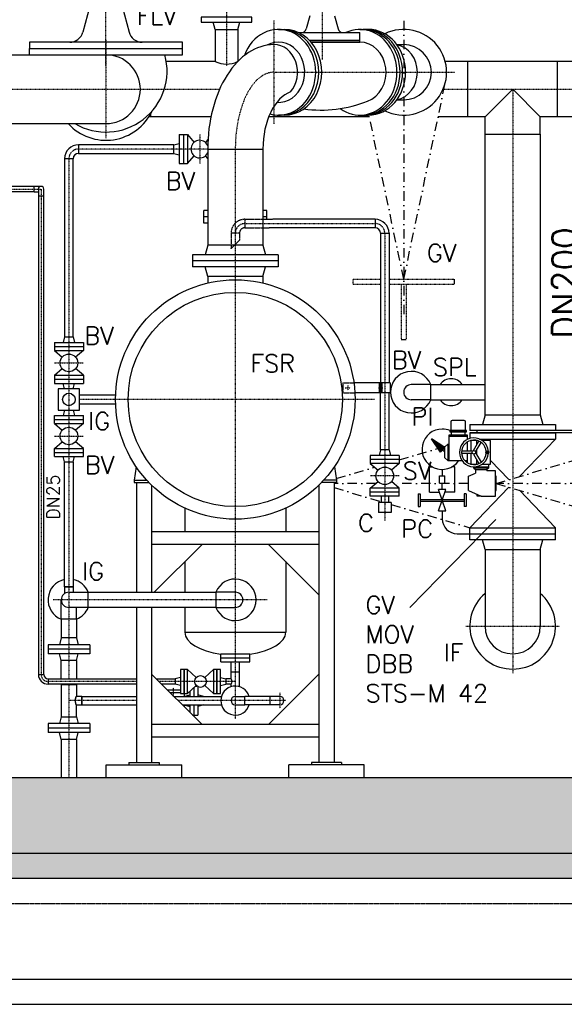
# Model space of a CAD drawing. Header units: millimetres. Extents: x -197187 to 241957296, y -45270 to 70505.
# Tile 86 of 116: x 80626 to 82785, y -41298 to -37391. Entities that reach past the tile are written whole.
import ezdxf
from ezdxf.enums import TextEntityAlignment as Align

# ---------------------------------------------------------------- set-up
doc = ezdxf.new("R2010")
doc.units = ezdxf.units.MM
doc.header["$LTSCALE"] = 0.5
for name, pattern in [('DASHDOT', [1, 0.5, -0.25, 0, -0.25]), ('DOT', [0.25, 0, -0.25]), ('HIDDEN', [0.375, 0.25, -0.125])]:
    doc.linetypes.add(name, pattern=pattern)
for name, color, linetype in [('21', 7, 'Continuous'), ('41', 7, 'Continuous'), ('45', 7, 'Continuous'), ('P-MU025ENTL', 7, 'Continuous'), ('P-MU025ENTLÜ', 7, 'Continuous'), ('P-MU050ENTL', 7, 'Continuous'), ('P-MU150AUSL', 7, 'Continuous'), ('P-MU150EINL', 7, 'Continuous'), ('P-MU200EINL', 7, 'Continuous')]:
    doc.layers.add(name, color=color, linetype=linetype)
doc.styles.add('ROMANS', font='ROMANS', dxfattribs={"height": 0.2})

msp = doc.modelspace()

# ---------------------------------------------------------------- hatches: boundary and pattern name
at = {"lineweight": 5}
h = msp.add_hatch(dxfattribs=at)
h.set_pattern_fill('ANSI33', color=256, scale=25)
h.set_pattern_definition([(45, (123557.72, -294.98), (-112.2532, 112.2532), []), (45, (123669.98, -294.98), (-112.2532, 112.2532), [79.375, -39.6875])])
h.paths.add_polyline_path([(71830.791, -35901.362), (71850.791, -35881.362), (72060.791, -35881.362), (72080.791, -35901.362), (72080.791, -40397.563), (84480.791, -40397.563), (84480.791, -35901.362), (84500.791, -35881.362), (84710.791, -35881.362), (84730.791, -35901.362), (84730.791, -40697.563), (71830.791, -40697.563)])
h = msp.add_hatch(dxfattribs=at)
h.set_pattern_fill('ANSI36', color=256, scale=10)
h.set_pattern_definition([(45, (123557.725, -114305.756), (16.83798, 61.739261), [79.375, -15.875, 0, -15.875])])
h.paths.add_polyline_path([(72080.791, -40697.563), (71630.791, -40697.563), (71630.791, -40797.563), (72080.791, -40797.563)])
h.paths.add_polyline_path([(72980.791, -40697.563), (72080.791, -40697.563), (72080.791, -40797.563), (72980.791, -40797.563)])
h.paths.add_polyline_path([(84930.791, -40697.563), (72980.791, -40697.563), (72980.791, -40797.563), (84930.791, -40797.563)])

# ---------------------------------------------------------------- linework, layer by layer
at = {"linetype": 'HIDDEN', "ltscale": 10}
for p, q in [((81518.791, -38182.713), (81518.791, -38216.413)), ((81518.791, -38182.713), (81630.256, -38182.713)), ((81497.641, -38237.563), (81463.941, -38237.563)), ((81463.941, -38237.563), (81463.941, -38299.563)), ((81497.641, -38237.563), (81497.641, -38265.863)), ((81518.791, -38216.413), (81615.518, -38216.413)), ((81463.941, -38299.563), (81497.641, -38265.863))]:
    msp.add_line(p, q, dxfattribs=at)
for p, q in [((82331.615, -39023.302), (82397.515, -39023.302)), ((82329.082, -39074.411), (82329.082, -39037.579)), ((82329.082, -39037.579), (82400.048, -39037.579)), ((82329.082, -39043.31), (82400.048, -39043.31)), ((82400.048, -39037.579), (82400.048, -39056.828)), ((82400.048, -39066.836), (82400.048, -39102.36)), ((82415.61, -39102.36), (82415.61, -39060.712)), ((82425.279, -39100.465), (82446.966, -39062.901)), ((82433.939, -39105.465), (82455.627, -39067.901)), ((82438.532, -39077.51), (82438.532, -39060.712)), ((82323.351, -39074.411), (82311.891, -39085.871)), ((82311.891, -39128.849), (82311.891, -39085.871)), ((82323.351, -39074.411), (82329.082, -39074.411)), ((82323.351, -39074.411), (82323.351, -39140.31)), ((82327.567, -39074.411), (82327.567, -39140.31)), ((82421.996, -39102.36), (82378.62, -39102.36)), ((82438.532, -39117.211), (82438.532, -39097.51)), ((82323.351, -39140.31), (82311.891, -39128.849)), ((82323.351, -39140.31), (82380.188, -39140.31)), ((82421.996, -39112.36), (82378.62, -39112.36)), ((82391.199, -39140.31), (82400.048, -39140.31)), ((82400.048, -39112.36), (82400.048, -39147.885)), ((82415.61, -39154.009), (82415.61, -39112.36)), ((82425.279, -39114.256), (82446.966, -39151.82)), ((82433.939, -39109.256), (82455.627, -39146.82)), ((82438.532, -39154.009), (82438.532, -39137.211)), ((82484.375, -39166.553), (82427.071, -39166.553)), ((82427.071, -39170.333), (82432.801, -39176.063)), ((82432.801, -39176.063), (82478.644, -39176.063)), ((82432.801, -39176.063), (82432.801, -39190.19)), ((82484.375, -39170.333), (82478.644, -39176.063)), ((82478.644, -39176.063), (82478.644, -39180.423)), ((82405.296, -39201.911), (82432.801, -39190.19)), ((82405.296, -39259.215), (82405.296, -39201.911)), ((82405.296, -39259.215), (82455.723, -39280.704)), ((82440.571, -39280.704), (82440.571, -39274.247)), ((82455.723, -39280.704), (82440.571, -39280.704))]:
    msp.add_line(p, q)
msp.add_lwpolyline([(82336.832, -39020.437), (82336.832, -38984.907, -0.41421356), (82342.562, -38979.177), (82386.568, -38979.177, -0.41421356), (82392.298, -38984.907), (82392.298, -39020.437)], format="xyb", close=True)
for points in [[(82397.515, -39026.167), (82397.515, -39020.437), (82331.615, -39020.437), (82331.615, -39026.167)], [(82392.298, -39037.579), (82392.298, -39026.167), (82336.832, -39026.167), (82336.832, -39037.579)], [(82515.319, -39259.215), (82515.319, -39201.911), (82513.027, -39201.911), (82513.027, -39259.215)]]:
    msp.add_lwpolyline(points, close=True)
for points in [[(82441.084, -39060.712), (82413.058, -39060.712)], [(82460.352, -39154.009), (82492.97, -39154.009), (82492.97, -39060.712), (82460.352, -39060.712)], [(82413.058, -39154.009), (82441.084, -39154.009)], [(82484.375, -39154.009), (82484.375, -39170.333), (82427.071, -39170.333), (82427.071, -39164.664)], [(82427.071, -39156.069), (82427.071, -39154.009)], [(82455.723, -39280.704), (82513.027, -39280.704), (82513.027, -39180.423), (82478.644, -39180.423)]]:
    msp.add_lwpolyline(points)
for centre, radius in [((82427.071, -39107.36), 7.125), ((82480.077, -39107.36), 5.571), ((82480.077, -39107.36), 3.312)]:
    msp.add_circle(centre, radius)
for radius in [54.85, 21.15]:
    msp.add_arc((81518.791, -38237.563), radius, 90, 180, dxfattribs=at)
for centre, radius, start, end in [((82427.071, -39107.36), 57.304, 3.686082, 356.313918), ((82427.071, -39107.36), 48.708, 3.998239, 356.001761), ((82427.071, -39509.071), 453.177, 93.384346, 93.418573), ((82427.071, -39509.071), 453.177, 81.638617, 86.615654)]:
    msp.add_arc(centre, radius, start, end)
at = {"layer": '21', "linetype": 'Continuous', "ltscale": 10}
for p, q in [((72080.791, -40397.563), (84480.791, -40397.563)), ((71630.791, -40697.563), (84930.791, -40697.563)), ((71830.791, -40697.563), (84730.791, -40697.563)), ((71630.791, -40797.563), (84930.791, -40797.563))]:
    msp.add_line(p, q, dxfattribs=at)
at = {"layer": '21', "linetype": 'HIDDEN', "ltscale": 10}
msp.add_line((72080.791, -40897.563), (84480.791, -40897.563), dxfattribs=at)
at = {"layer": '21', "linetype": 'Continuous'}
for p, q in [((71630.791, -41197.563), (84930.791, -41197.563)), ((71630.791, -41297.563), (84930.791, -41297.563))]:
    msp.add_line(p, q, dxfattribs=at)
at = {"layer": '41', "linetype": 'Continuous', "ltscale": 10}
for p, q in [((81371.241, -37904.222), (81590.341, -37904.222)), ((81371.241, -38285.563), (81361.059, -38323.563)), ((81590.341, -38285.563), (81371.241, -38285.563)), ((81590.341, -38285.563), (81600.523, -38323.563)), ((81310.791, -38323.563), (81310.791, -38371.563)), ((81650.791, -38323.563), (81310.791, -38323.563)), ((81650.791, -38323.563), (81650.791, -38371.563)), ((81650.791, -38347.563), (81310.791, -38347.563)), ((81650.791, -38371.563), (81310.791, -38371.563)), ((81371.241, -38409.563), (81361.059, -38371.563)), ((81590.341, -38409.563), (81600.523, -38371.563)), ((81590.341, -38409.563), (81371.241, -38409.563)), ((81371.241, -38409.563), (81371.241, -38435.369)), ((81590.341, -38409.563), (81590.341, -38435.369)), ((81087.997, -39164.654), (81079.113, -39217.563)), ((81873.585, -39164.654), (81882.469, -39217.563)), ((81079.113, -39217.563), (81129.757, -39217.563)), ((81079.113, -39217.563), (81079.113, -39227.563)), ((81882.469, -39217.563), (81831.825, -39217.563)), ((81882.469, -39217.563), (81882.469, -39227.563)), ((81079.113, -39227.563), (81139.141, -39227.563)), ((81089.113, -39227.563), (81089.113, -39662.413)), ((81149.113, -39237.585), (81149.113, -39662.413)), ((81812.469, -39237.585), (81812.469, -40337.563)), ((81882.469, -39227.563), (81822.441, -39227.563)), ((81872.469, -39227.563), (81872.469, -40337.563)), ((81812.469, -39422.563), (81149.113, -39422.563)), ((81812.469, -39472.563), (81149.113, -39472.563)), ((81159.263, -39662.413), (81349.113, -39472.563)), ((81812.469, -39672.563), (81612.469, -39472.563)), ((81089.113, -39722.713), (81089.113, -40337.563)), ((81149.113, -39722.713), (81149.113, -40337.563)), ((81497.888, -39906.563), (81538.291, -39906.563)), ((81502.43, -39922.563), (81538.291, -39922.563)), ((81538.291, -39938.563), (81538.291, -39906.563)), ((81500.916, -39938.563), (81538.291, -39938.563)), ((81149.113, -39987.563), (81349.113, -40187.563)), ((81812.469, -39987.563), (81612.469, -40187.563)), ((81812.469, -40187.563), (81149.113, -40187.563)), ((81812.469, -40237.563), (81149.113, -40237.563)), ((80969.113, -40347.563), (81269.113, -40347.563)), ((80969.113, -40397.563), (80969.113, -40347.563)), ((81059.113, -40337.563), (81179.113, -40337.563)), ((81059.113, -40337.563), (81059.113, -40347.563)), ((81179.113, -40337.563), (81179.113, -40347.563)), ((81269.113, -40397.563), (81269.113, -40347.563)), ((81992.469, -40347.563), (81692.469, -40347.563)), ((81692.469, -40397.563), (81692.469, -40347.563)), ((81902.469, -40337.563), (81782.469, -40337.563)), ((81782.469, -40337.563), (81782.469, -40347.563)), ((81902.469, -40337.563), (81902.469, -40347.563)), ((81992.469, -40397.563), (81992.469, -40347.563))]:
    msp.add_line(p, q, dxfattribs=at)
at = {"layer": '41', "linetype": 'DASHDOT', "ltscale": 10}
for p, q in [((81089.113, -40016.563), (80738.791, -40016.563)), ((81480.791, -40016.563), (81178.113, -40016.563))]:
    msp.add_line(p, q, dxfattribs=at)
at = {"layer": '41', "linetype": 'Continuous', "ltscale": 10}
for radius in [475, 425]:
    msp.add_circle((81480.791, -38897.563), radius, dxfattribs=at)
msp.add_arc((82148.791, -37599.222), 170, 243.811344, 116.188656, dxfattribs=at)
at = {"layer": '41', "linetype": 'DASHDOT', "ltscale": 10}
msp.add_arc((80738.791, -39988.563), 28, 180, 270, dxfattribs=at)
at = {"layer": '41', "linetype": 'Continuous', "ltscale": 10}
for centre, major_axis, ratio, start_param, end_param in [((81633.291, -37599.222), (0, 109.55), 0.86602522, 3.92522813, 6.28318531), ((80850.941, -40092.563), (0, 16.85), 0.30551929, 0, 3.14159265)]:
    msp.add_ellipse(centre, major_axis=major_axis, ratio=ratio, start_param=start_param, end_param=end_param, dxfattribs=at)
at = {"layer": '45', "linetype": 'DASHDOT', "ltscale": 10}
for p, q in [((81825.541, -37118.206), (81825.541, -37549.397)), ((81633.291, -37393.764), (81633.291, -37804.679)), ((80967.791, -37471.79), (80967.791, -37861.336)), ((81633.291, -37599.222), (82352.381, -37599.222)), ((75561.791, -37666.563), (81418.58, -37666.563)), ((82304.884, -37666.563), (82975.791, -37666.563)), ((82580.791, -37666.563), (82580.791, -39983.194)), ((81480.791, -37904.222), (81480.791, -39449.242)), ((80820.791, -37942.222), (80820.791, -40005.913)), ((80047.641, -38062.563), (80710.791, -38062.563)), ((80710.791, -38062.563), (80710.791, -39988.563)), ((81518.791, -38199.563), (82035.618, -38199.563)), ((82073.618, -38237.563), (82073.618, -39378.655)), ((81916.818, -38851.879), (81936.818, -38851.879)), ((81926.818, -38841.879), (81926.818, -38861.879)), ((82048.7, -38851.879), (82066.965, -38851.879)), ((82032.469, -38897.563), (80863.291, -38897.563)), ((82131.118, -39200.563), (82016.118, -39200.563)), ((81607.532, -39692.563), (80757.59, -39692.563)), ((82395.161, -39797.563), (82766.421, -39797.563)), ((80820.791, -40027.213), (80820.791, -40397.563))]:
    msp.add_line(p, q, dxfattribs=at)
at = {"layer": '45', "linetype": 'Continuous', "ltscale": 10}
for p, q in [((80858.791, -37887.372), (80858.791, -37921.072)), ((81236.791, -37887.372), (80858.791, -37887.372)), ((81236.791, -37887.372), (81258.791, -37881.477)), ((81236.791, -37921.072), (81236.791, -37887.372)), ((80858.791, -37921.072), (81236.791, -37921.072)), ((81236.791, -37921.072), (81258.791, -37926.967)), ((80837.641, -37942.222), (80803.941, -37942.222)), ((80803.941, -37942.222), (80803.941, -38649.563)), ((80837.641, -38649.563), (80837.641, -37942.222)), ((80682.791, -38051.913), (80228.791, -38051.913)), ((80682.791, -38073.213), (80682.791, -38051.913)), ((80710.791, -38051.913), (80682.791, -38051.913)), ((80682.791, -38073.213), (80228.791, -38073.213)), ((80682.791, -38073.213), (80700.141, -38073.213)), ((80700.141, -38062.563), (80700.141, -38090.563)), ((80721.441, -38090.563), (80700.141, -38090.563)), ((80700.141, -38090.563), (80700.141, -39988.563)), ((80721.441, -38090.563), (80721.441, -38062.563)), ((80721.441, -39988.563), (80721.441, -38090.563)), ((82035.618, -38182.713), (81630.256, -38182.713)), ((82035.618, -38182.713), (82035.618, -38216.413)), ((82035.618, -38216.413), (81615.518, -38216.413)), ((82056.768, -38237.563), (82056.768, -38831.879)), ((82056.768, -38237.563), (82090.468, -38237.563)), ((82090.468, -38237.563), (82090.468, -38831.879)), ((82095.468, -38831.879), (81951.228, -38831.879)), ((82051.768, -38831.879), (82051.768, -38871.879)), ((82056.768, -38831.879), (82056.768, -38871.879)), ((82061.768, -38831.879), (82061.768, -38871.879)), ((82095.468, -38831.879), (82095.468, -38871.879)), ((82095.468, -38871.879), (81955.096, -38871.879)), ((82056.768, -39097.563), (82056.768, -38871.879)), ((82090.468, -39097.563), (82090.468, -38871.879)), ((81006.09, -38880.713), (80863.291, -38880.713)), ((80863.291, -38914.413), (81006.09, -38914.413)), ((82056.768, -39097.563), (82050.873, -39119.563)), ((82090.468, -39097.563), (82056.768, -39097.563)), ((82090.468, -39097.563), (82096.363, -39119.563)), ((80803.941, -39641.563), (80803.941, -39145.563)), ((80837.641, -39145.563), (80837.641, -39641.563)), ((82016.118, -39119.563), (82016.118, -39151.563)), ((82131.118, -39119.563), (82016.118, -39119.563)), ((82131.118, -39135.563), (82016.118, -39135.563)), ((82131.118, -39119.563), (82131.118, -39151.563)), ((82131.118, -39151.563), (82016.118, -39151.563)), ((82016.118, -39151.563), (82046.979, -39177.862)), ((82131.118, -39151.563), (82100.258, -39177.862)), ((82016.118, -39249.563), (82046.979, -39223.265)), ((82131.118, -39249.563), (82100.258, -39223.265)), ((82131.118, -39249.563), (82016.118, -39249.563)), ((82016.118, -39281.563), (82016.118, -39249.563)), ((82131.118, -39281.563), (82131.118, -39249.563)), ((82131.118, -39265.563), (82016.118, -39265.563)), ((82131.118, -39281.563), (82016.118, -39281.563)), ((82058.618, -39281.563), (82058.618, -39306.563)), ((82088.618, -39281.563), (82088.618, -39306.563)), ((82048.618, -39306.563), (82048.618, -39346.563)), ((82098.618, -39306.563), (82048.618, -39306.563)), ((82098.618, -39306.563), (82098.618, -39346.563)), ((82098.618, -39346.563), (82048.618, -39346.563)), ((80837.641, -39641.563), (80803.941, -39641.563)), ((80803.941, -39641.563), (80837.641, -39641.563)), ((80803.941, -39641.563), (80803.941, -39667.561)), ((80837.641, -39641.563), (80837.641, -39662.413)), ((80790.641, -39768.563), (80790.641, -39692.563)), ((80820.791, -39662.413), (80896.791, -39662.413)), ((80896.791, -39722.713), (80896.791, -39662.413)), ((80896.791, -39662.413), (81404.791, -39662.413)), ((81404.791, -39722.713), (81404.791, -39662.413)), ((81480.791, -39662.413), (81404.791, -39662.413)), ((80896.791, -39722.713), (80820.791, -39722.713)), ((80850.941, -39768.563), (80850.941, -39722.713)), ((81404.791, -39722.713), (80896.791, -39722.713)), ((81404.791, -39722.713), (81480.791, -39722.713)), ((80790.641, -39768.563), (80850.941, -39768.563)), ((80700.141, -39988.563), (80721.441, -39988.563)), ((80738.791, -40005.913), (80738.791, -40027.213)), ((80738.791, -40005.913), (81089.113, -40005.913)), ((81167.463, -40005.913), (81242.791, -40005.913)), ((81263.791, -40000.563), (81242.791, -40005.913)), ((81242.791, -40005.913), (81242.791, -40027.213)), ((81291.791, -39969.063), (81325.707, -40000.652)), ((81393.791, -39969.063), (81359.875, -40000.652)), ((81421.791, -40000.563), (81442.791, -40005.913)), ((81089.113, -40027.213), (80738.791, -40027.213)), ((81242.791, -40027.213), (81188.763, -40027.213)), ((81263.791, -40032.563), (81242.791, -40027.213)), ((81325.707, -40032.475), (81291.791, -40064.063)), ((81359.875, -40032.475), (81393.791, -40064.063)), ((81421.791, -40032.563), (81442.791, -40027.213))]:
    msp.add_line(p, q, dxfattribs=at)
at = {"layer": '45', "linetype": 'HIDDEN', "ltscale": 10}
for p, q in [((81906.818, -38831.879), (81906.818, -38871.879)), ((81906.818, -38831.879), (81951.228, -38831.879)), ((81906.818, -38871.879), (81955.096, -38871.879))]:
    msp.add_line(p, q, dxfattribs=at)
at = {"layer": '45', "linetype": 'Continuous', "ltscale": 10}
for points in [[(81263.791, -40064.063), (81277.791, -40064.063), (81277.791, -39969.063), (81263.791, -39969.063)], [(81277.791, -40064.063), (81291.791, -40064.063), (81291.791, -39969.063), (81277.791, -39969.063)], [(81393.791, -40064.063), (81407.791, -40064.063), (81407.791, -39969.063), (81393.791, -39969.063)], [(81407.791, -40064.063), (81421.791, -40064.063), (81421.791, -39969.063), (81407.791, -39969.063)]]:
    msp.add_lwpolyline(points, close=True, dxfattribs=at)
for centre, radius in [((82073.618, -39200.563), 35), ((81342.791, -40016.563), 23.346)]:
    msp.add_circle(centre, radius, dxfattribs=at)
for centre, radius, start, end in [((80858.791, -37942.222), 54.85, 90, 180), ((80858.791, -37942.222), 21.15, 90, 180), ((80710.791, -38062.563), 10.65, 0, 180), ((82035.618, -38237.563), 54.85, 0, 90), ((82035.618, -38237.563), 21.15, 0, 90), ((80820.791, -39692.563), 82.5, 101.785155, 248.564441), ((80820.791, -39692.563), 82.5, 21.435559, 78.214845), ((81480.791, -39692.563), 82.5, 201.435559, 158.564441), ((80820.791, -39692.563), 30.15, 90, 270), ((81480.791, -39692.563), 30.15, 270, 90), ((80820.791, -39692.563), 82.5, 291.435559, 338.564441), ((80738.791, -39988.563), 38.65, 180, 270), ((80738.791, -39988.563), 17.35, 180, 270)]:
    msp.add_arc(centre, radius, start, end, dxfattribs=at)
at = {"layer": '45', "linetype": 'DASHDOT', "ltscale": 10}
for centre, start, end in [((80858.791, -37942.222), 90, 180), ((81518.791, -38237.563), 90, 180), ((82035.618, -38237.563), 0, 90)]:
    msp.add_arc(centre, 38, start, end, dxfattribs=at)
msp.add_ellipse((81633.291, -37904.222), major_axis=(0, -305), ratio=0.50000012, start_param=3.14159265, end_param=4.71238898, dxfattribs=at)
at = {"layer": 'P-MU025ENTL', "linetype": 'Continuous', "ltscale": 10}
for p, q in [((80803.941, -39145.563), (80837.641, -39145.563)), ((81423.291, -39938.563), (81538.291, -39938.563)), ((81463.941, -40005.913), (81463.941, -39938.563)), ((81497.641, -40037.588), (81497.641, -39938.563)), ((81463.941, -40005.913), (81442.791, -40005.913)), ((81442.791, -40005.913), (81442.791, -40027.213)), ((81463.941, -39978.563), (81497.641, -39978.563)), ((80790.641, -40028.563), (80790.641, -40156.563)), ((80850.941, -40028.563), (80850.941, -40075.713)), ((81463.941, -40027.213), (81442.791, -40027.213)), ((81463.941, -40037.588), (81463.941, -40027.213)), ((80871.791, -40075.713), (80850.941, -40075.713)), ((80871.791, -40109.413), (80871.791, -40075.713)), ((80871.791, -40075.713), (80871.791, -40109.413)), ((80871.791, -40075.713), (81089.113, -40075.713)), ((81237.263, -40075.713), (81425.815, -40075.713)), ((81480.791, -40075.713), (81518.791, -40075.713)), ((81618.791, -40075.713), (81518.791, -40075.713)), ((81518.791, -40109.413), (81518.791, -40075.713)), ((81618.791, -40109.413), (81618.791, -40075.713)), ((81656.791, -40075.713), (81618.791, -40075.713)), ((80850.941, -40156.563), (80850.941, -40109.413)), ((80850.941, -40109.413), (80871.791, -40109.413)), ((80871.791, -40109.413), (81089.113, -40109.413)), ((81270.963, -40109.413), (81425.815, -40109.413)), ((81480.791, -40109.413), (81518.791, -40109.413)), ((81618.791, -40109.413), (81518.791, -40109.413)), ((81656.791, -40109.413), (81618.791, -40109.413))]:
    msp.add_line(p, q, dxfattribs=at)
at = {"layer": 'P-MU025ENTL', "linetype": 'DASHDOT', "ltscale": 10}
for p, q in [((81480.791, -39291.347), (81480.791, -40164.668)), ((81236.19, -40075.713), (81236.19, -40040.967)), ((81656.791, -40062.009), (81656.791, -40123.117)), ((81089.113, -40092.563), (80820.791, -40092.563)), ((81681.752, -40092.563), (81254.113, -40092.563))]:
    msp.add_line(p, q, dxfattribs=at)
at = {"layer": 'P-MU025ENTL', "linetype": 'Continuous', "ltscale": 10}
for centre, radius, start, end in [((81450.884, -40016.563), 16.85, 320.798656, 39.201344), ((81480.791, -40092.563), 57.5, 17.040253, 342.959747), ((81480.791, -40092.563), 16.85, 90, 270), ((81656.791, -40092.563), 16.85, 270, 90)]:
    msp.add_arc(centre, radius, start, end, dxfattribs=at)
at = {"layer": 'P-MU025ENTLÜ', "linetype": 'Continuous', "ltscale": 10}
for p, q in [((81258.791, -37846.722), (81258.791, -37961.722)), ((81258.791, -37846.722), (81290.791, -37846.722)), ((81274.791, -37846.722), (81274.791, -37961.722)), ((81290.791, -37846.722), (81290.791, -37961.722)), ((81290.791, -37846.722), (81317.09, -37877.583)), ((81372.357, -37866.007), (81362.492, -37877.583)), ((81290.791, -37961.722), (81317.09, -37930.861)), ((81371.241, -37941.128), (81362.492, -37930.861)), ((81258.791, -37961.722), (81290.791, -37961.722)), ((80763.291, -38671.563), (80878.291, -38671.563)), ((80763.291, -38671.563), (80763.291, -38703.563)), ((80803.941, -38649.563), (80798.046, -38671.563)), ((80803.941, -38649.563), (80837.641, -38649.563)), ((80837.641, -38649.563), (80843.536, -38671.563)), ((80878.291, -38671.563), (80878.291, -38703.563)), ((80763.291, -38687.563), (80878.291, -38687.563)), ((80763.291, -38703.563), (80878.291, -38703.563)), ((80763.291, -38703.563), (80794.152, -38729.862)), ((80878.291, -38703.563), (80847.43, -38729.862)), ((80763.291, -38801.563), (80794.152, -38775.265)), ((80878.291, -38801.563), (80847.43, -38775.265)), ((80763.291, -38801.563), (80763.291, -38833.563)), ((80763.291, -38801.563), (80878.291, -38801.563)), ((80763.291, -38817.563), (80878.291, -38817.563)), ((80763.291, -38833.563), (80878.291, -38833.563)), ((80803.807, -38855.063), (80798.046, -38833.563)), ((80837.775, -38855.063), (80843.536, -38833.563)), ((80878.291, -38801.563), (80878.291, -38833.563)), ((80803.807, -38940.063), (80798.046, -38961.563)), ((80837.775, -38940.063), (80843.536, -38961.563)), ((80763.291, -38993.563), (80763.291, -38961.563)), ((80763.291, -38961.563), (80878.291, -38961.563)), ((80763.291, -38977.563), (80878.291, -38977.563)), ((80878.291, -38993.563), (80878.291, -38961.563)), ((80763.291, -38993.563), (80878.291, -38993.563)), ((80763.291, -38993.563), (80794.152, -39019.862)), ((80878.291, -38993.563), (80847.43, -39019.862)), ((80763.291, -39091.563), (80794.152, -39065.265)), ((80878.291, -39091.563), (80847.43, -39065.265)), ((80763.291, -39123.563), (80763.291, -39091.563)), ((80763.291, -39091.563), (80878.291, -39091.563)), ((80763.291, -39107.563), (80878.291, -39107.563)), ((80878.291, -39123.563), (80878.291, -39091.563)), ((80763.291, -39123.563), (80878.291, -39123.563)), ((80803.941, -39145.563), (80798.046, -39123.563)), ((80837.641, -39145.563), (80843.536, -39123.563)), ((81316.19, -40041.339), (81316.19, -40075.713)), ((81322.928, -40035.063), (81328.551, -40035.063)), ((81332.19, -40037.363), (81332.19, -40075.713)), ((81278.19, -40075.713), (81300.19, -40069.818)), ((81300.19, -40056.241), (81300.19, -40075.713)), ((81354.19, -40075.713), (81332.19, -40069.818)), ((81278.19, -40109.413), (81300.19, -40115.308)), ((81300.19, -40109.413), (81300.19, -40138.64)), ((81316.19, -40109.413), (81316.19, -40150.063)), ((81332.19, -40109.413), (81332.19, -40150.063)), ((81354.19, -40109.413), (81332.19, -40115.308)), ((81311.613, -40150.063), (81332.19, -40150.063))]:
    msp.add_line(p, q, dxfattribs=at)
at = {"layer": 'P-MU025ENTLÜ', "linetype": 'DASHDOT', "ltscale": 10}
for p, q in [((81339.791, -37846.722), (81339.791, -37961.722)), ((81371.241, -37904.222), (80858.791, -37904.222)), ((80763.291, -38752.563), (80878.291, -38752.563)), ((80763.291, -39042.563), (80878.291, -39042.563))]:
    msp.add_line(p, q, dxfattribs=at)
at = {"layer": 'P-MU025ENTLÜ', "linetype": 'Continuous', "ltscale": 10}
msp.add_lwpolyline([(80863.291, -38940.063), (80863.291, -38855.063), (80778.291, -38855.063), (80778.291, -38940.063)], close=True, dxfattribs=at)
for points in [[(81263.791, -40051.662), (81213.212, -40051.662)], [(81221.923, -40060.373), (81263.791, -40060.373)]]:
    msp.add_lwpolyline(points, dxfattribs=at)
for centre, radius in [((80820.791, -38752.563), 35), ((80820.791, -38897.563), 25), ((80820.791, -39042.563), 35)]:
    msp.add_circle(centre, radius, dxfattribs=at)
msp.add_arc((81339.791, -37904.222), 35, 25.381209, 333.970919, dxfattribs=at)
at = {"layer": 'P-MU050ENTL', "linetype": 'Continuous', "ltscale": 10}
for p, q in [((80790.641, -39768.563), (80790.641, -39843.563)), ((80850.941, -39768.563), (80850.941, -39843.563)), ((80790.641, -39843.563), (80783.406, -39870.563)), ((80850.941, -39843.563), (80790.641, -39843.563)), ((80850.941, -39843.563), (80858.176, -39870.563)), ((80903.291, -39870.563), (80738.291, -39870.563)), ((80738.291, -39870.563), (80738.291, -39906.563)), ((80903.291, -39888.563), (80738.291, -39888.563)), ((80903.291, -39870.563), (80903.291, -39906.563)), ((80903.291, -39906.563), (80738.291, -39906.563)), ((80790.641, -39933.563), (80783.406, -39906.563)), ((80850.941, -39933.563), (80858.176, -39906.563)), ((80850.941, -39933.563), (80790.641, -39933.563)), ((80790.641, -40005.913), (80790.641, -39933.563)), ((80850.941, -39933.563), (80850.941, -40005.913)), ((80790.641, -40028.563), (80790.641, -40027.213)), ((80850.941, -40028.563), (80790.641, -40028.563)), ((80790.641, -40028.563), (80850.941, -40028.563)), ((80790.641, -40028.563), (80850.941, -40028.563)), ((80850.941, -40027.213), (80850.941, -40028.563)), ((80790.641, -40156.563), (80783.406, -40183.563)), ((80790.641, -40156.563), (80850.941, -40156.563)), ((80790.641, -40156.563), (80850.941, -40156.563)), ((80850.941, -40156.563), (80858.176, -40183.563)), ((80903.291, -40183.563), (80738.291, -40183.563)), ((80738.291, -40183.563), (80738.291, -40219.563)), ((80903.291, -40201.563), (80738.291, -40201.563)), ((80903.291, -40183.563), (80903.291, -40219.563)), ((80903.291, -40219.563), (80738.291, -40219.563)), ((80790.641, -40246.563), (80783.406, -40219.563)), ((80850.941, -40246.563), (80858.176, -40219.563)), ((80850.941, -40246.563), (80790.641, -40246.563)), ((80790.641, -40246.563), (80790.641, -40397.563)), ((80850.941, -40246.563), (80850.941, -40397.563))]:
    msp.add_line(p, q, dxfattribs=at)
for points in [[(81221.923, -40060.373), (81263.791, -40060.373)], [(81278.19, -40064.063), (81278.19, -40075.713)], [(81278.19, -40109.413), (81278.19, -40116.64)]]:
    msp.add_lwpolyline(points, dxfattribs=at)
msp.add_ellipse((80850.941, -40092.563), major_axis=(0, -16.85), ratio=0.30551929, start_param=3.14159265, end_param=6.28318531, dxfattribs=at)
at = {"layer": 'P-MU150AUSL', "linetype": 'Continuous', "ltscale": 10}
for p, q in [((81776.372, -37374.69), (81762.311, -37427.166)), ((81874.71, -37374.69), (81888.771, -37427.166)), ((81652.291, -37429.222), (81676.291, -37429.222)), ((81732.269, -37441.99), (81974.791, -37441.99)), ((81974.791, -37429.222), (82008.791, -37429.222)), ((81974.791, -37479.49), (81974.791, -37441.99)), ((81773.933, -37471.99), (81974.791, -37471.99)), ((81780.805, -37479.49), (81974.791, -37479.49)), ((81974.791, -37479.49), (81780.805, -37479.49)), ((82121.37, -37489.672), (82148.791, -37489.672)), ((82121.37, -37708.772), (82148.791, -37708.772)), ((81676.291, -37769.222), (81652.291, -37769.222)), ((81974.791, -37769.222), (82008.791, -37769.222))]:
    msp.add_line(p, q, dxfattribs=at)
at = {"layer": 'P-MU150AUSL'}
msp.add_line((82172.973, -39722.996), (82513.607, -39374), dxfattribs=at)
at = {"layer": 'P-MU150AUSL', "linetype": 'Continuous', "ltscale": 10}
for centre, radius, start, end in [((81742.992, -37421.99), 20, 270, 345.000022), ((81908.09, -37421.99), 20, 194.999978, 270), ((82148.791, -37599.222), 109.55, 270, 90), ((81820.206, -37251.237), 498.079, 262.184688, 291.797439)]:
    msp.add_arc(centre, radius, start, end, dxfattribs=at)
for centre, major_axis, ratio, start_param, end_param in [((81652.291, -37599.222), (0, 170), 0.86602554, 2.90689983, 7.45354482), ((81974.791, -37599.222), (0, -170), 0.86602538, 5.72473465, 9.81481796), ((81664.291, -37599.222), (0, 170), 0.86602554, 3.14159265, 6.28318531), ((81676.291, -37599.222), (0, 170), 0.86602554, 3.14159265, 6.28318531), ((81986.791, -37599.222), (0, -170), 0.86602538, 0, 3.14159265), ((81996.791, -37599.222), (0, -170), 0.86602538, 0, 3.14159265), ((82008.791, -37599.222), (0, -170), 0.86602538, 0, 3.14159265), ((81633.291, -37904.222), (0, -414.55), 0.63213132, 3.14159265, 4.71238898), ((81652.291, -37599.222), (0, 119.732), 0.86602568, 3.07403433, 6.74180896), ((81974.791, -37599.222), (0, -119.732), 0.86602593, 0.29719118, 3.14159262), ((82107.929, -37599.222), (0, -109.55), 0.86602511, 0.15186728, 2.98972538), ((81728.164, -37904.222), (0, -232.21), 0.59352837, 3.34547948, 4.71238898)]:
    msp.add_ellipse(centre, major_axis=major_axis, ratio=ratio, start_param=start_param, end_param=end_param, dxfattribs=at)
at = {"layer": 'P-MU150EINL', "linetype": 'DASHDOT', "ltscale": 10}
msp.add_line((81445.791, -37330.063), (81445.791, -37573.563), dxfattribs=at)
at = {"layer": 'P-MU200EINL', "linetype": 'DASHDOT', "ltscale": 10}
for p, q in [((80967.791, -37572.356), (80967.791, -36996.136)), ((81948.791, -38419.81), (82056.768, -38419.81)), ((81948.791, -38439.81), (81948.791, -38419.81)), ((81948.791, -38439.81), (82056.768, -38439.81)), ((82090.468, -38419.81), (82348.791, -38419.81)), ((82090.468, -38439.81), (82348.791, -38439.81)), ((82138.791, -38439.81), (82138.791, -38659.81)), ((82158.791, -38439.81), (82158.791, -38659.81))]:
    msp.add_line(p, q, dxfattribs=at)
at = {"layer": 'P-MU200EINL'}
for p, q in [((80933.995, -37224.563), (80876.273, -37439.985)), ((81001.587, -37224.563), (81059.309, -37439.985)), ((81401.341, -37430.063), (81393.291, -37400.063)), ((81490.241, -37430.063), (81498.291, -37400.063)), ((81401.341, -37430.063), (81490.241, -37430.063)), ((81401.341, -37430.063), (81401.341, -37557.013)), ((81490.241, -37430.063), (81490.241, -37556.888)), ((80664.791, -37505.063), (81270.791, -37505.063)), ((80664.791, -37530.063), (80664.791, -37505.063)), ((81270.791, -37530.063), (81270.791, -37505.063)), ((80586.791, -37530.063), (80967.791, -37530.063)), ((80664.791, -37530.063), (81270.791, -37530.063)), ((80586.791, -37803.063), (80967.791, -37803.063)), ((82471.241, -38958.563), (82471.241, -37844.563)), ((82690.341, -37844.563), (82690.341, -38958.563)), ((82254.845, -38838.413), (82178.845, -38838.413)), ((82254.845, -38838.413), (82254.845, -38898.714)), ((82254.845, -38838.413), (82471.241, -38838.413)), ((82254.845, -38898.714), (82178.845, -38898.714)), ((82254.845, -38898.714), (82471.241, -38898.714)), ((82471.241, -38958.563), (82461.059, -38996.563)), ((82471.241, -38958.563), (82690.341, -38958.563)), ((82690.341, -38958.563), (82700.523, -38996.563)), ((82410.791, -38996.563), (82750.791, -38996.563)), ((82410.791, -38996.563), (82410.791, -39020.563)), ((82750.791, -38996.563), (82750.791, -39020.563)), ((82410.791, -39030.563), (82410.791, -39052.418)), ((82410.791, -39030.563), (82750.791, -39030.563)), ((82449.346, -39054.563), (82750.791, -39054.563)), ((82750.791, -39030.563), (82750.791, -39054.563)), ((82410.791, -39430.563), (82410.791, -39406.563)), ((82410.791, -39406.563), (82750.791, -39406.563)), ((82750.791, -39430.563), (82750.791, -39406.563)), ((82410.791, -39430.563), (82750.791, -39430.563)), ((82410.791, -39454.563), (82410.791, -39430.563)), ((82750.791, -39454.563), (82410.791, -39454.563)), ((82471.241, -39492.563), (82461.059, -39454.563)), ((82690.341, -39492.563), (82700.523, -39454.563)), ((82750.791, -39454.563), (82750.791, -39430.563))]:
    msp.add_line(p, q, dxfattribs=at)
at = {"layer": 'P-MU200EINL', "linetype": 'DASHDOT', "ltscale": 150}
for p, q in [((82148.791, -37395.632), (82148.791, -38583.816)), ((82148.791, -38419.81), (82315.103, -37634.441)), ((82148.791, -38419.81), (82011.017, -37769.202)), ((82515.319, -39230.563), (83110.791, -39054.563)), ((82131.118, -39137.224), (82314.839, -39082.923)), ((81881.373, -39211.04), (82033.24, -39166.154)), ((82038.414, -39230.563), (81872.469, -39230.563)), ((81872.469, -39247.455), (82058.618, -39302.474)), ((82405.296, -39230.563), (82108.822, -39230.563)), ((83371.82, -39230.563), (82515.319, -39230.563)), ((82515.319, -39230.563), (83110.791, -39406.563)), ((82098.618, -39314.296), (82410.791, -39406.563))]:
    msp.add_line(p, q, dxfattribs=at)
at = {"layer": 'P-MU200EINL', "linetype": 'Continuous', "ltscale": 10}
for p, q in [((81401.341, -37557.013), (81207.354, -37557.013)), ((82975.791, -37557.013), (82313.468, -37557.013)), ((82402.791, -37776.113), (82402.791, -37557.013)), ((82758.791, -37776.113), (82758.791, -37557.013)), ((82471.241, -37776.113), (82580.791, -37666.563)), ((82690.341, -37776.113), (82580.791, -37666.563)), ((81384.068, -37776.113), (81138.1, -37776.113)), ((81145.791, -37776.113), (81145.791, -37763.115)), ((82012.48, -37776.113), (81613.213, -37776.113)), ((82471.241, -37776.113), (82285.102, -37776.113)), ((82471.241, -37844.563), (82471.241, -37776.113)), ((82975.791, -37776.113), (82690.341, -37776.113)), ((82690.341, -37844.563), (82690.341, -37776.113)), ((82471.241, -37844.563), (82690.341, -37844.563)), ((81371.241, -37904.222), (81371.241, -38286.563)), ((81590.341, -37904.222), (81590.341, -38286.563)), ((81355.791, -38197.563), (81355.791, -38147.563)), ((81371.241, -38147.563), (81355.791, -38147.563)), ((81605.791, -38147.563), (81590.341, -38147.563)), ((81605.791, -38182.713), (81605.791, -38147.563)), ((81371.241, -38172.563), (81355.791, -38172.563)), ((81371.241, -38197.563), (81355.791, -38197.563)), ((81605.791, -38172.563), (81590.341, -38172.563)), ((82348.791, -38419.81), (82348.791, -38439.81)), ((82138.791, -38659.81), (82158.791, -38659.81)), ((82970.791, -39020.563), (82410.791, -39020.563)), ((82440.456, -39030.563), (82440.456, -39020.563)), ((82311.891, -39088.809), (82258.824, -39053.432)), ((82311.891, -39106.499), (82258.824, -39053.432)), ((82294.46, -39106.886), (82258.824, -39053.432)), ((82303.124, -39098.221), (82260.983, -39056.08)), ((82304.346, -39096.999), (82264.689, -39057.342)), ((82301.902, -39099.443), (82264.689, -39062.229)), ((82305.568, -39095.777), (82272.02, -39062.229)), ((82306.79, -39094.555), (82279.351, -39067.117)), ((82970.791, -39030.563), (82410.791, -39030.563)), ((82608.115, -39203.136), (82750.791, -39054.563)), ((82300.68, -39100.665), (82269.576, -39069.56)), ((82299.459, -39101.887), (82274.464, -39076.892)), ((82298.237, -39103.109), (82279.351, -39084.223)), ((82301.902, -39099.443), (82279.781, -39077.321)), ((82305.568, -39095.777), (82282.524, -39072.733)), ((82297.015, -39104.33), (82284.239, -39091.555)), ((82308.012, -39093.333), (82286.682, -39072.004)), ((82295.793, -39105.552), (82289.126, -39098.886)), ((82309.234, -39092.112), (82294.014, -39076.892)), ((82309.234, -39092.112), (82294.014, -39076.892)), ((82294.46, -39106.886), (82311.891, -39089.455)), ((82310.456, -39090.89), (82301.345, -39081.779)), ((82311.677, -39089.668), (82308.676, -39086.667)), ((82492.97, -39140.139), (82565.549, -39215.717)), ((82251.198, -39232.816), (82251.198, -39164.959)), ((82251.198, -39164.959), (82262.468, -39164.959)), ((82301.198, -39174.959), (82301.198, -39199.959)), ((82351.198, -39164.959), (82339.928, -39164.959)), ((82351.198, -39203.259), (82351.198, -39164.959)), ((82291.198, -39199.959), (82311.198, -39199.959)), ((82291.198, -39220.993), (82291.198, -39199.959)), ((82291.198, -39229.959), (82291.198, -39220.993)), ((82311.198, -39215.082), (82311.198, -39199.959)), ((82311.198, -39229.959), (82311.198, -39215.082)), ((82351.198, -39264.959), (82351.198, -39203.259)), ((82251.198, -39264.959), (82251.198, -39232.816)), ((82316.198, -39254.959), (82286.198, -39254.959)), ((82286.198, -39339.959), (82316.199, -39254.959)), ((82316.198, -39339.959), (82286.198, -39254.959)), ((82291.198, -39229.959), (82311.198, -39229.959)), ((82301.198, -39254.959), (82301.198, -39229.959)), ((82565.549, -39245.41), (82410.791, -39406.563)), ((82750.791, -39406.563), (82608.115, -39257.99)), ((82206.198, -39272.459), (82214.198, -39272.459)), ((82206.198, -39272.459), (82206.198, -39322.459)), ((82214.198, -39272.459), (82214.198, -39322.459)), ((82214.198, -39294.459), (82300.139, -39294.459)), ((82214.198, -39300.459), (82300.139, -39300.459)), ((82251.198, -39264.959), (82289.727, -39264.959)), ((82302.257, -39294.459), (82388.198, -39294.459)), ((82302.257, -39300.459), (82388.198, -39300.459)), ((82351.198, -39264.959), (82312.669, -39264.959)), ((82388.198, -39272.459), (82388.198, -39322.459)), ((82396.198, -39272.459), (82388.198, -39272.459)), ((82396.198, -39272.459), (82396.198, -39322.459)), ((81280.791, -39328.406), (81280.791, -39422.563)), ((81680.791, -39328.406), (81680.791, -39422.563)), ((82206.198, -39322.459), (82214.198, -39322.459)), ((82286.198, -39339.959), (82316.198, -39339.959)), ((82301.198, -39339.959), (82301.198, -39370.563)), ((82396.198, -39322.459), (82388.198, -39322.459)), ((82361.198, -39430.563), (82408.698, -39430.563)), ((82471.241, -39492.563), (82690.341, -39492.563)), ((82471.241, -39492.563), (82471.241, -39797.563)), ((82690.341, -39492.563), (82690.341, -39797.563)), ((81280.791, -39540.886), (81280.791, -39662.413)), ((81680.791, -39540.886), (81680.791, -39821.563)), ((81280.791, -39722.713), (81280.791, -39821.563)), ((81280.791, -39821.563), (81680.791, -39821.563)), ((81423.291, -39938.563), (81423.291, -39906.563)), ((81423.291, -39906.563), (81538.291, -39906.563)), ((81423.291, -39922.563), (81538.291, -39922.563)), ((81538.291, -39938.563), (81538.291, -39906.563))]:
    msp.add_line(p, q, dxfattribs=at)
at = {"layer": 'P-MU200EINL'}
for points in [[(81345.791, -37400.063), (81545.791, -37400.063), (81545.791, -37380.063), (81345.791, -37380.063)], [(80664.791, -37505.063), (81270.791, -37505.063), (81270.791, -37480.063), (80664.791, -37480.063)]]:
    msp.add_lwpolyline(points, close=True, dxfattribs=at)
for centre, radius, start, end in [((80824.041, -37425.989), 54.074, 270, 344.999992), ((81111.541, -37425.989), 54.074, 194.999992, 270), ((80967.791, -37594.14), 242.423, 239.520622, 15.326498), ((80967.791, -37666.563), 136.5, 270, 90), ((81445.791, -37456.886), 109.55, 246.061815, 293.816399), ((80967.791, -37666.563), 202.5, 222.382288, 334.737594), ((82178.845, -38868.563), 82.5, 21.435745, 338.56418), ((82336.845, -38868.563), 53.5, 34.302083, 145.697917), ((82178.845, -38868.563), 30.15, 90.000064, 269.999936), ((82336.845, -38868.563), 53.5, 214.302212, 325.697788)]:
    msp.add_arc(centre, radius, start, end, dxfattribs=at)
at = {"layer": 'P-MU200EINL', "linetype": 'Continuous', "ltscale": 10}
for centre, radius, start, end in [((82301.198, -39094.959), 80, 89.624314, 325.466116), ((82301.198, -39094.959), 80, 67.652951, 89.624281), ((82361.198, -39370.563), 60, 180, 270), ((82580.791, -39797.563), 170, 130.121586, 49.878414), ((82580.791, -39797.563), 109.55, 180, 0)]:
    msp.add_arc(centre, radius, start, end, dxfattribs=at)
for start_param, end_param in [(3.14159265, 4.42077336), (5.0040046, 6.28318531)]:
    msp.add_ellipse((81480.791, -39821.563), major_axis=(200, 0), ratio=0.45, start_param=start_param, end_param=end_param, dxfattribs=at)

# ---------------------------------------------------------------- texts
at = {"layer": 'P-MU025ENTL', "linetype": 'DOT', "ltscale": 10, "style": 'ROMANS'}
msp.add_text('DN25', height=50, rotation=90, dxfattribs=at).set_placement((80783.941, -39373.525))
at = {"layer": 'P-MU025ENTLÜ', "linetype": 'Continuous', "ltscale": 10, "style": 'ROMANS'}
for s, p in [('FLV', (81089.678, -37410.655)), ('BV', (81204.593, -38065.34)), ('BV', (80882.01, -38679.428)), ('IG', (80897.428, -39018.512)), ('BV', (80884.454, -39192.076))]:
    msp.add_text(s, height=70, dxfattribs=at).set_placement(p)
at = {"layer": 'P-MU050ENTL', "linetype": 'Continuous', "ltscale": 10, "style": 'ROMANS'}
msp.add_text('BV', height=70, rotation=360, dxfattribs=at).set_placement((82101.802, -38775.836))
msp.add_text('IG', height=70, dxfattribs=at).set_placement((80873.214, -39614.151))
at = {"layer": 'P-MU150AUSL', "linetype": 'Continuous', "ltscale": 10, "style": 'ROMANS'}
msp.add_text('IF', height=70, dxfattribs=at).set_placement((82307.281, -39936.588))
at = {"layer": 'P-MU150AUSL', "insert": (81997.3, -39678.033), "char_height": 70, "width": 824.33114, "attachment_point": 1, "style": 'ROMANS'}
msp.add_mtext('GV\\PMOV\\PDBB\\PSTS-M 42', dxfattribs=at)
at = {"layer": 'P-MU150EINL', "linetype": 'Continuous', "ltscale": 10, "style": 'ROMANS'}
msp.add_text('DN200', height=100, rotation=90, dxfattribs=at).set_placement((82837.235, -38214.602), align=Align.RIGHT)
at = {"layer": 'P-MU200EINL', "linetype": 'Continuous', "ltscale": 10, "style": 'ROMANS'}
for s, p in [('GV', (82240.746, -38350.85)), ('PI', (82179.595, -39000.461)), ('SV', (82144.987, -39215.387)), ('C', (81967.622, -39422.122)), ('PC', (82138.971, -39445.365))]:
    msp.add_text(s, height=70, dxfattribs=at).set_placement(p)
msp.add_text('FSR', height=70, dxfattribs=at).set_placement((81540.996, -38754.423), align=Align.MIDDLE_LEFT)
at = {"layer": 'P-MU200EINL', "linetype": 'Continuous', "ltscale": 200, "style": 'ROMANS'}
msp.add_text('SPL', height=70, dxfattribs=at).set_placement((82264.19, -38803.836))

doc.saveas('drawing.dxf')
